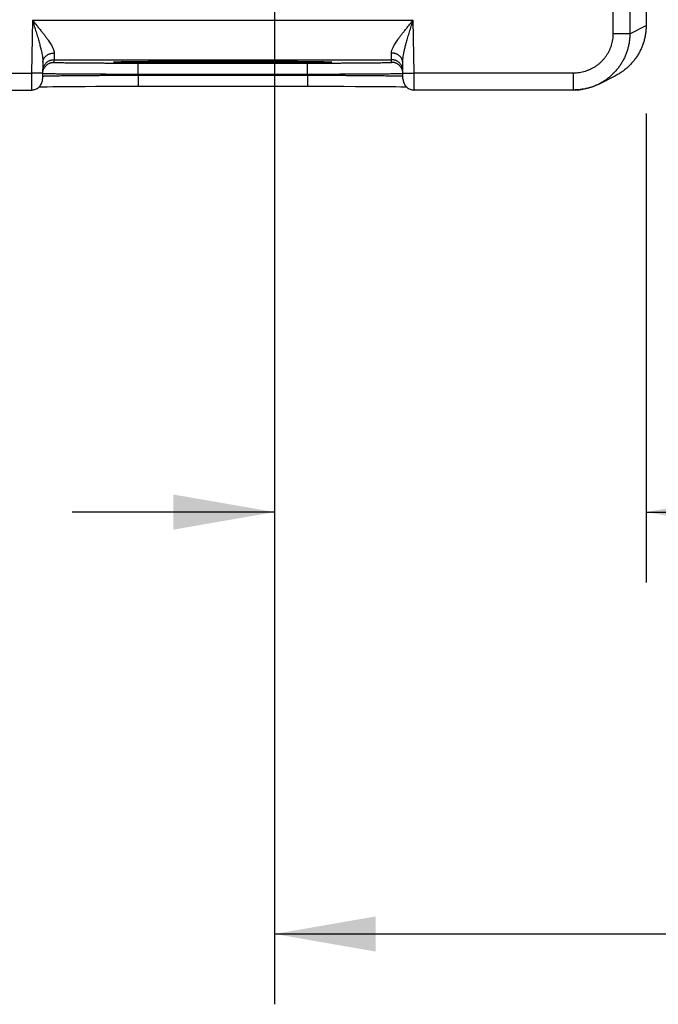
# Model space of a CAD drawing. Header units: inches. Extents: x 0 to 34, y 0 to 22.
# Tile 60 of 81: x 23.5 to 24.6, y 13.7 to 15.4. Entities that reach past the tile are written whole.
import ezdxf

# ---------------------------------------------------------------- set-up
doc = ezdxf.new("R2010")
doc.units = ezdxf.units.IN
doc.header["$LTSCALE"] = 1.87
doc.header["$MEASUREMENT"] = 0
doc.layers.get('0').update_dxf_attribs({"linetype": 'CONTINUOUS'})
doc.layers.add('DIMENSIONS', color=7, linetype='CONTINUOUS')
doc.styles.get("Standard").update_dxf_attribs({"font": 'txt', "width": 0.8})
doc.dimstyles.new('DIMSTYLE_1', dxfattribs={"dimtxt": 0.125, "dimasz": 0.18, "dimexe": 0.18, "dimexo": 0.0625, "dimgap": 0.09, "dimtad": 0, "dimtih": 1, "dimtoh": 1, "dimdec": 3, "dimzin": 4, "dimdsep": 46, "dimtxsty": 'STANDARD', "dimblk": '_FILLED', "dimblk1": '_FILLED', "dimblk2": '_FILLED', "dimcen": 0.09, "dimadec": 0, "dimazin": 0, "dimtp": 0.01, "dimtm": 0.01, "dimtfac": 1, "dimtdec": 3, "dimtofl": 0, "dimtmove": 0, "dimatfit": 3, "dimldrblk": '_FILLED', "dimfxl": 1, "dimtolj": 1, "dimtzin": 4, "dimarcsym": 0})

# ---------------------------------------------------------------- blocks, each defined once
blk = doc.blocks.new('_FILLED')
at = {"color": 0, "linetype": 'BYBLOCK'}
blk.add_solid([(0, 0), (-1, 0.1736), (-1, -0.1736)], dxfattribs=at)
blk = doc.blocks.new('*D6')
at = {"layer": 'DIMENSIONS', "color": 2, "linetype": 'CONTINUOUS'}
for p, q in [((23.9623, 16.1391), (23.9623, 14.446)), ((24.6233, 15.2795), (24.6233, 14.446)), ((23.9623, 14.571), (23.6023, 14.571)), ((24.6233, 14.571), (25.1149, 14.571))]:
    blk.add_line(p, q, dxfattribs=at)
at = {"layer": 'DIMENSIONS', "color": 2, "linetype": 'CONTINUOUS', "xscale": 0.18, "yscale": 0.18, "zscale": 0.18}
blk.add_blockref('_FILLED', (23.9623, 14.571), dxfattribs=at)
at = {"layer": 'DIMENSIONS', "color": 2, "linetype": 'CONTINUOUS', "xscale": 0.18, "yscale": 0.18, "zscale": 0.18, "rotation": 180}
blk.add_blockref('_FILLED', (24.6233, 14.571), dxfattribs=at)
at = {"layer": 'DIMENSIONS', "color": 2, "linetype": 'CONTINUOUS', "width": 0.8}
for s, p in [('.661', (25.1774, 14.5085)), ('[', (25.7024, 14.5085)), ('16.79', (25.8024, 14.5085)), (']', (26.3024, 14.5085))]:
    blk.add_text(s, height=0.125, dxfattribs=at).set_placement(p)
blk = doc.blocks.new('*D7')
at = {"layer": 'DIMENSIONS', "color": 2, "linetype": 'CONTINUOUS'}
for p, q in [((23.0323, 16.1391), (23.0323, 13.696)), ((23.9623, 16.1391), (23.9623, 13.696)), ((23.0323, 13.821), (22.6723, 13.821)), ((23.9623, 13.821), (24.6586, 13.821))]:
    blk.add_line(p, q, dxfattribs=at)
at = {"layer": 'DIMENSIONS', "color": 2, "linetype": 'CONTINUOUS', "xscale": 0.18, "yscale": 0.18, "zscale": 0.18}
blk.add_blockref('_FILLED', (23.0323, 13.821), dxfattribs=at)
at = {"layer": 'DIMENSIONS', "color": 2, "linetype": 'CONTINUOUS', "xscale": 0.18, "yscale": 0.18, "zscale": 0.18, "rotation": 180}
blk.add_blockref('_FILLED', (23.9623, 13.821), dxfattribs=at)
at = {"layer": 'DIMENSIONS', "color": 2, "linetype": 'CONTINUOUS', "width": 0.8}
for s, p in [('7x ', (24.7211, 13.7585)), ('.930', (25.0211, 13.7585)), ('[', (25.5461, 13.7585)), ('23.62', (25.6461, 13.7585)), (']', (26.1461, 13.7585))]:
    blk.add_text(s, height=0.125, dxfattribs=at).set_placement(p)
blk = doc.blocks.new('*D9')
at = {"layer": 'DIMENSIONS', "color": 2, "linetype": 'CONTINUOUS'}
for p, q in [((25.3733, 16.2016), (25.3733, 16.5616)), ((24.0248, 16.2016), (25.4983, 16.2016)), ((24.677, 15.3213), (25.4983, 15.3213)), ((25.3733, 15.3213), (25.3733, 14.9613))]:
    blk.add_line(p, q, dxfattribs=at)
at = {"layer": 'DIMENSIONS', "color": 2, "linetype": 'CONTINUOUS', "xscale": 0.18, "yscale": 0.18, "zscale": 0.18}
for p, rotation in [((25.3733, 16.2016), 270), ((25.3733, 15.3213), 90)]:
    blk.add_blockref('_FILLED', p, dxfattribs=dict(at, rotation=rotation))
at = {"layer": 'DIMENSIONS', "color": 2, "linetype": 'CONTINUOUS', "width": 0.8}
for s, p in [('[', (25.2858, 15.692)), (']', (25.8858, 15.692)), ('.880', (24.7608, 15.692)), ('22.36', (25.3858, 15.692))]:
    blk.add_text(s, height=0.125, dxfattribs=at).set_placement(p)
blk = doc.blocks.new('*D10')
at = {"layer": 'DIMENSIONS', "color": 2, "linetype": 'CONTINUOUS'}
for p, q in [((23.9368, 17.3566), (26.2483, 17.3566)), ((26.1233, 17.3566), (26.1233, 16.6606)), ((26.1233, 15.3213), (26.1233, 16.4106)), ((24.6693, 15.3213), (26.2483, 15.3213))]:
    blk.add_line(p, q, dxfattribs=at)
at = {"layer": 'DIMENSIONS', "color": 2, "linetype": 'CONTINUOUS', "xscale": 0.18, "yscale": 0.18, "zscale": 0.18}
for p, rotation in [((26.1233, 17.3566), 90), ((26.1233, 15.3213), 270)]:
    blk.add_blockref('_FILLED', p, dxfattribs=dict(at, rotation=rotation))
at = {"layer": 'DIMENSIONS', "color": 2, "linetype": 'CONTINUOUS', "width": 0.8}
for s, p in [('2.035', (25.5108, 16.4731)), ('[', (26.1358, 16.4731)), ('51.7', (26.2358, 16.4731)), (']', (26.6358, 16.4731))]:
    blk.add_text(s, height=0.125, dxfattribs=at).set_placement(p)

msp = doc.modelspace()

# ---------------------------------------------------------------- linework, layer by layer
at = {"color": 7, "linetype": 'CONTINUOUS'}
for p, q in [((24.5643, 18.6898), (24.5643, 15.4213)), ((24.5943, 18.6898), (24.5943, 15.4213)), ((24.6233, 18.6753), (24.6233, 15.4358)), ((23.5316, 15.4452), (23.53, 15.3513)), ((23.5316, 15.4452), (24.209, 15.4452)), ((24.2106, 15.3513), (24.209, 15.4452)), ((24.5943, 15.4213), (24.5643, 15.4213)), ((24.5943, 15.4213), (24.6233, 15.4358)), ((23.5503, 15.3707), (23.5498, 15.341)), ((23.57, 15.3752), (24.1705, 15.3752)), ((23.57, 15.3752), (23.57, 15.3705)), ((23.679, 15.3713), (23.6792, 15.3713)), ((23.6792, 15.3713), (23.6795, 15.3713)), ((23.6795, 15.3713), (23.6799, 15.3714)), ((23.6799, 15.3714), (23.6803, 15.3714)), ((23.6803, 15.3714), (23.681, 15.3714)), ((23.681, 15.3714), (23.6819, 15.3715)), ((23.6819, 15.3715), (23.683, 15.3715)), ((23.683, 15.3715), (23.6847, 15.3716)), ((23.6847, 15.3716), (23.6875, 15.3716)), ((23.6875, 15.3716), (23.6921, 15.3717)), ((23.6921, 15.3717), (23.698, 15.3718)), ((23.698, 15.3718), (23.7055, 15.372)), ((23.7055, 15.372), (23.7145, 15.3721)), ((23.7145, 15.3721), (23.7255, 15.3722)), ((23.7199, 15.3692), (24.0207, 15.3692)), ((23.7199, 15.3496), (23.7199, 15.3692)), ((23.7255, 15.3722), (23.7388, 15.3723)), ((23.7388, 15.3723), (23.7552, 15.3724)), ((23.7552, 15.3724), (23.7723, 15.3725)), ((23.7723, 15.3725), (23.7928, 15.3726)), ((23.7928, 15.3726), (23.8117, 15.3727)), ((23.8117, 15.3727), (23.8331, 15.3727)), ((23.8331, 15.3727), (23.8574, 15.3728)), ((23.8574, 15.3728), (23.8796, 15.3728)), ((23.8796, 15.3728), (23.9057, 15.3727)), ((23.9057, 15.3727), (23.9273, 15.3727)), ((23.9273, 15.3727), (23.9457, 15.3726)), ((23.9457, 15.3726), (23.9659, 15.3725)), ((23.9659, 15.3725), (23.9824, 15.3725)), ((23.9824, 15.3725), (23.999, 15.3723)), ((23.999, 15.3723), (24.0128, 15.3722)), ((24.0128, 15.3722), (24.0242, 15.3721)), ((24.0207, 15.3496), (24.0207, 15.3692)), ((24.0242, 15.3721), (24.0337, 15.372)), ((24.0337, 15.372), (24.0415, 15.3719)), ((24.0415, 15.3719), (24.0478, 15.3717)), ((24.0478, 15.3717), (24.0527, 15.3716)), ((24.0527, 15.3716), (24.0557, 15.3716)), ((24.0557, 15.3716), (24.0574, 15.3715)), ((24.0574, 15.3715), (24.0588, 15.3715)), ((24.0588, 15.3715), (24.0599, 15.3714)), ((24.0599, 15.3714), (24.0604, 15.3714)), ((24.0604, 15.3714), (24.0609, 15.3714)), ((24.0609, 15.3714), (24.0612, 15.3713)), ((24.1706, 15.3705), (24.1705, 15.3752)), ((24.1908, 15.341), (24.1903, 15.3707)), ((23.2806, 15.3513), (23.53, 15.3513)), ((23.55, 15.351), (23.53, 15.3513)), ((24.1906, 15.351), (24.2106, 15.3513)), ((24.4943, 15.3513), (24.2106, 15.3513)), ((24.4943, 15.3213), (24.4943, 15.3513)), ((23.7199, 15.3496), (24.0207, 15.3496)), ((23.7199, 15.3477), (23.7199, 15.3496)), ((23.7199, 15.3477), (24.0207, 15.3477)), ((23.7199, 15.3477), (23.7199, 15.328)), ((24.0207, 15.3477), (24.0207, 15.3496)), ((24.0207, 15.3477), (24.0207, 15.328)), ((24.539, 15.3319), (24.568, 15.3464)), ((23.2808, 15.3213), (23.5298, 15.3213)), ((23.5437, 15.327), (23.5499, 15.3271)), ((23.5499, 15.3271), (23.5579, 15.3272)), ((23.5579, 15.3272), (23.5682, 15.3273)), ((23.5682, 15.3273), (23.579, 15.3275)), ((23.579, 15.3275), (23.5924, 15.3276)), ((23.5924, 15.3276), (23.6093, 15.3277)), ((23.6093, 15.3277), (23.6256, 15.3278)), ((23.6256, 15.3278), (23.6446, 15.3279)), ((23.6446, 15.3279), (23.6664, 15.3279)), ((23.6664, 15.3279), (23.685, 15.328)), ((23.685, 15.328), (23.7055, 15.328)), ((23.7055, 15.328), (24.0207, 15.328)), ((24.0207, 15.328), (24.0444, 15.328)), ((24.0444, 15.328), (24.0661, 15.328)), ((24.0661, 15.328), (24.0854, 15.3279)), ((24.0854, 15.3279), (24.1066, 15.3278)), ((24.1066, 15.3278), (24.1247, 15.3277)), ((24.1247, 15.3277), (24.1403, 15.3276)), ((24.1403, 15.3276), (24.1536, 15.3275)), ((24.1536, 15.3275), (24.167, 15.3274)), ((24.167, 15.3274), (24.1779, 15.3273)), ((24.1779, 15.3273), (24.1867, 15.3271)), ((24.1867, 15.3271), (24.1936, 15.327)), ((24.1936, 15.327), (24.1969, 15.327)), ((24.4943, 15.3213), (24.2108, 15.3213)), ((24.4943, 15.3213), (24.4994, 15.3215))]:
    msp.add_line(p, q, dxfattribs=at)
for points in [[(23.6788, 15.3713), (23.6788, 15.3713), (23.6789, 15.3713), (23.6789, 15.3713), (23.679, 15.3713)], [(24.0612, 15.3713), (24.0615, 15.3713), (24.0616, 15.3713), (24.0617, 15.3713), (24.0617, 15.3713), (24.0618, 15.3713), (24.0618, 15.3713)], [(23.5298, 15.3213), (23.5306, 15.3213), (23.5323, 15.3215), (23.534, 15.3218), (23.5356, 15.3222), (23.5372, 15.3227), (23.5387, 15.3234), (23.5402, 15.3242), (23.5416, 15.3252), (23.5429, 15.3262), (23.5441, 15.3274), (23.5452, 15.3286), (23.5462, 15.3299), (23.5471, 15.3314), (23.5479, 15.3329), (23.5486, 15.3344), (23.5491, 15.336), (23.5495, 15.3376), (23.5497, 15.3393), (23.5498, 15.341)], [(24.1908, 15.341), (24.1909, 15.3393), (24.1911, 15.3376), (24.1915, 15.336), (24.192, 15.3344), (24.1927, 15.3329), (24.1934, 15.3314), (24.1943, 15.3299), (24.1953, 15.3286), (24.1965, 15.3274), (24.1977, 15.3262), (24.199, 15.3252), (24.2004, 15.3242), (24.2019, 15.3234), (24.2034, 15.3227), (24.205, 15.3222), (24.2066, 15.3218), (24.2083, 15.3215), (24.2099, 15.3213), (24.2108, 15.3213)], [(24.4994, 15.3215), (24.505, 15.3219), (24.5106, 15.3227), (24.5162, 15.3237), (24.5217, 15.3251), (24.5271, 15.3268), (24.5323, 15.3288), (24.5375, 15.3311), (24.539, 15.3319)]]:
    msp.add_lwpolyline(points, dxfattribs=at)
for points, knots in [([(23.5316, 15.4452), (23.5327, 15.4417), (23.5349, 15.4348), (23.5381, 15.4247), (23.541, 15.4153), (23.5435, 15.4067), (23.5455, 15.399), (23.5472, 15.3924), (23.5485, 15.3867), (23.5494, 15.3817), (23.55, 15.3775), (23.5503, 15.3739), (23.5503, 15.3717), (23.5503, 15.3707)], [0, 0, 0, 0, 0.143236, 0.281678, 0.411267, 0.528389, 0.630997, 0.719317, 0.794977, 0.859567, 0.914463, 0.960889, 1, 1, 1, 1]), ([(23.5316, 15.4452), (23.5332, 15.4433), (23.5363, 15.4396), (23.5409, 15.4341), (23.5453, 15.4287), (23.5494, 15.4236), (23.5531, 15.4188), (23.5565, 15.4143), (23.5595, 15.4102), (23.562, 15.4065), (23.5642, 15.4031), (23.566, 15.4), (23.5674, 15.3972), (23.5686, 15.3947), (23.5694, 15.3925), (23.5699, 15.3905), (23.5703, 15.3887), (23.5703, 15.3875), (23.5703, 15.387)], [0, 0, 0, 0, 0.104202, 0.20633, 0.304731, 0.39777, 0.484268, 0.563518, 0.635235, 0.699433, 0.756396, 0.806575, 0.850533, 0.888898, 0.922341, 0.951529, 0.977172, 1, 1, 1, 1]), ([(24.1703, 15.387), (24.1702, 15.3875), (24.1703, 15.3887), (24.1706, 15.3905), (24.1712, 15.3925), (24.172, 15.3947), (24.1731, 15.3972), (24.1746, 15.4), (24.1764, 15.4031), (24.1785, 15.4065), (24.1811, 15.4102), (24.1841, 15.4143), (24.1874, 15.4188), (24.1912, 15.4236), (24.1953, 15.4287), (24.1997, 15.4341), (24.2043, 15.4396), (24.2074, 15.4433), (24.209, 15.4452)], [0, 0, 0, 0, 0.022828, 0.048471, 0.077659, 0.111102, 0.149467, 0.193425, 0.243603, 0.300567, 0.364765, 0.436482, 0.515732, 0.60223, 0.695269, 0.79367, 0.895798, 1, 1, 1, 1]), ([(24.1903, 15.3707), (24.1902, 15.3717), (24.1903, 15.3739), (24.1906, 15.3775), (24.1912, 15.3817), (24.1921, 15.3867), (24.1934, 15.3924), (24.195, 15.399), (24.1971, 15.4067), (24.1996, 15.4153), (24.2025, 15.4247), (24.2057, 15.4348), (24.2078, 15.4417), (24.209, 15.4452)], [0, 0, 0, 0, 0.039112, 0.085537, 0.140434, 0.205025, 0.280685, 0.369006, 0.471614, 0.588736, 0.718324, 0.856765, 1, 1, 1, 1]), ([(24.5643, 15.4213), (24.5643, 15.4196), (24.5642, 15.4161), (24.5636, 15.4109), (24.5626, 15.4058), (24.5613, 15.4007), (24.5596, 15.3958), (24.5575, 15.391), (24.555, 15.3863), (24.5522, 15.3819), (24.5491, 15.3777), (24.5457, 15.3737), (24.542, 15.37), (24.538, 15.3665), (24.5338, 15.3634), (24.5293, 15.3606), (24.5247, 15.3582), (24.5199, 15.3561), (24.5149, 15.3544), (24.5098, 15.353), (24.5047, 15.352), (24.4995, 15.3514), (24.496, 15.3513), (24.4943, 15.3513)], [0, 0, 0, 0, 0.047215, 0.094688, 0.142325, 0.19004, 0.237749, 0.285414, 0.333069, 0.380749, 0.428442, 0.476129, 0.523812, 0.571501, 0.619198, 0.666882, 0.714546, 0.762219, 0.809934, 0.857654, 0.905296, 0.952776, 1, 1, 1, 1]), ([(24.5943, 15.4213), (24.5943, 15.4191), (24.5942, 15.4145), (24.5935, 15.4077), (24.5923, 15.401), (24.5907, 15.3943), (24.5886, 15.3878), (24.5861, 15.3814), (24.5832, 15.3753), (24.5798, 15.3693), (24.5761, 15.3636), (24.5719, 15.3582), (24.5674, 15.353), (24.5626, 15.3482), (24.5575, 15.3437), (24.552, 15.3396), (24.5463, 15.3358), (24.5419, 15.3334), (24.5395, 15.3321), (24.539, 15.3319)], [0, 0, 0, 0, 0.061707, 0.12343, 0.185152, 0.246872, 0.308589, 0.370302, 0.432003, 0.493685, 0.555347, 0.616993, 0.678625, 0.74025, 0.801873, 0.863501, 0.925145, 0.986814, 1, 1, 1, 1]), ([(24.6233, 15.4358), (24.6233, 15.4335), (24.6231, 15.429), (24.6224, 15.4222), (24.6213, 15.4155), (24.6197, 15.4088), (24.6176, 15.4023), (24.6151, 15.3959), (24.6121, 15.3898), (24.6088, 15.3838), (24.605, 15.3781), (24.6009, 15.3726), (24.5964, 15.3675), (24.5916, 15.3626), (24.5864, 15.3582), (24.581, 15.354), (24.5753, 15.3503), (24.5709, 15.3478), (24.5684, 15.3466), (24.568, 15.3464)], [0, 0, 0, 0, 0.061478, 0.123143, 0.184787, 0.246539, 0.308285, 0.37, 0.431763, 0.493457, 0.555209, 0.616958, 0.678671, 0.740446, 0.802145, 0.863848, 0.925567, 0.987249, 1, 1, 1, 1]), ([(23.5503, 15.3707), (23.5503, 15.3713), (23.5504, 15.3723), (23.5507, 15.3739), (23.5512, 15.3755), (23.5519, 15.377), (23.5527, 15.3785), (23.5538, 15.3799), (23.5549, 15.3811), (23.5563, 15.3823), (23.5577, 15.3834), (23.5593, 15.3843), (23.561, 15.3852), (23.5627, 15.3858), (23.5646, 15.3864), (23.5664, 15.3867), (23.5684, 15.387), (23.5697, 15.387), (23.5703, 15.387)], [0, 0, 0, 0, 0.056705, 0.113647, 0.171051, 0.22912, 0.288025, 0.347899, 0.408834, 0.470877, 0.534032, 0.598263, 0.663495, 0.729621, 0.796503, 0.863981, 0.931877, 1, 1, 1, 1]), ([(23.5703, 15.387), (23.5703, 15.3861), (23.5703, 15.3844), (23.5702, 15.3821), (23.5702, 15.3801), (23.5701, 15.3784), (23.5701, 15.3771), (23.5701, 15.3762), (23.5701, 15.3756), (23.57, 15.3753), (23.57, 15.3752)], [0, 0, 0, 0, 0.226044, 0.424944, 0.59563, 0.737211, 0.848939, 0.930226, 0.98066, 1, 1, 1, 1]), ([(24.1903, 15.3707), (24.1902, 15.3713), (24.1902, 15.3723), (24.1899, 15.3739), (24.1894, 15.3755), (24.1887, 15.377), (24.1878, 15.3785), (24.1868, 15.3799), (24.1856, 15.3811), (24.1843, 15.3823), (24.1829, 15.3834), (24.1813, 15.3843), (24.1796, 15.3852), (24.1778, 15.3858), (24.176, 15.3864), (24.1741, 15.3867), (24.1722, 15.387), (24.1709, 15.387), (24.1703, 15.387)], [0, 0, 0, 0, 0.056706, 0.113649, 0.171054, 0.229123, 0.288029, 0.347903, 0.408838, 0.470881, 0.534036, 0.598267, 0.663499, 0.729624, 0.796505, 0.863983, 0.931878, 1, 1, 1, 1]), ([(24.1705, 15.3752), (24.1705, 15.3753), (24.1705, 15.3756), (24.1705, 15.3762), (24.1705, 15.3771), (24.1705, 15.3784), (24.1704, 15.3801), (24.1704, 15.3821), (24.1703, 15.3844), (24.1703, 15.3861), (24.1703, 15.387)], [0, 0, 0, 0, 0.019339, 0.06977, 0.151053, 0.262779, 0.404359, 0.575049, 0.773955, 1, 1, 1, 1]), ([(23.5501, 15.3556), (23.5501, 15.3562), (23.5501, 15.3575), (23.5505, 15.3594), (23.551, 15.3613), (23.5516, 15.3631), (23.5525, 15.3649), (23.5535, 15.3665), (23.5547, 15.3681), (23.556, 15.3695), (23.5575, 15.3708), (23.559, 15.3719), (23.5607, 15.3729), (23.5625, 15.3738), (23.5643, 15.3744), (23.5662, 15.3749), (23.5681, 15.3752), (23.5694, 15.3752), (23.57, 15.3752)], [0, 0, 0, 0, 0.062499, 0.124998, 0.187497, 0.249996, 0.312495, 0.374995, 0.437494, 0.499994, 0.562494, 0.624995, 0.687495, 0.749996, 0.812497, 0.874998, 0.937499, 1, 1, 1, 1]), ([(23.5506, 15.3554), (23.5507, 15.3558), (23.551, 15.3568), (23.5516, 15.3584), (23.5524, 15.3602), (23.5534, 15.3618), (23.5546, 15.3634), (23.5559, 15.3648), (23.5574, 15.3661), (23.5589, 15.3673), (23.5606, 15.3683), (23.5624, 15.3691), (23.5642, 15.3697), (23.5661, 15.3702), (23.568, 15.3705), (23.5693, 15.3705), (23.57, 15.3705)], [0, 0, 0, 0, 0.046657, 0.119989, 0.193322, 0.266656, 0.339989, 0.413323, 0.486657, 0.559991, 0.633325, 0.70666, 0.779995, 0.85333, 0.926665, 1, 1, 1, 1]), ([(23.57, 15.3705), (23.57, 15.3704), (23.5705, 15.3705), (23.5711, 15.3703), (23.5726, 15.3703), (23.5745, 15.3702), (23.5769, 15.3701), (23.5798, 15.3701), (23.5833, 15.37), (23.5873, 15.3699), (23.5917, 15.3699), (23.5966, 15.3698), (23.602, 15.3697), (23.6078, 15.3697), (23.614, 15.3696), (23.6206, 15.3696), (23.6276, 15.3695), (23.6349, 15.3695), (23.6425, 15.3694), (23.6504, 15.3694), (23.6585, 15.3693), (23.6669, 15.3693), (23.6754, 15.3693), (23.6842, 15.3693), (23.693, 15.3692), (23.702, 15.3692), (23.7109, 15.3692), (23.7169, 15.3692), (23.7199, 15.3692)], [0, 0, 0, 0, 0.001865, 0.007284, 0.01632, 0.028967, 0.045178, 0.064885, 0.088001, 0.114439, 0.144122, 0.176948, 0.212787, 0.251505, 0.292956, 0.33699, 0.383458, 0.432189, 0.482989, 0.535662, 0.590025, 0.645902, 0.703114, 0.761424, 0.820553, 0.88022, 0.940135, 1, 1, 1, 1]), ([(23.8703, 15.3694), (23.8665, 15.3694), (23.859, 15.3694), (23.8478, 15.3694), (23.8367, 15.3694), (23.8256, 15.3694), (23.8148, 15.3695), (23.8041, 15.3695), (23.7936, 15.3695), (23.7834, 15.3696), (23.7735, 15.3696), (23.7639, 15.3697), (23.7547, 15.3697), (23.7459, 15.3698), (23.7375, 15.3698), (23.7295, 15.3699), (23.722, 15.37), (23.7151, 15.3701), (23.7086, 15.3701), (23.7027, 15.3702), (23.6974, 15.3703), (23.6926, 15.3704), (23.6885, 15.3705), (23.6849, 15.3706), (23.682, 15.3707), (23.6798, 15.3708), (23.678, 15.3709), (23.6773, 15.3709), (23.6764, 15.3711), (23.6773, 15.3712), (23.6778, 15.3713), (23.6785, 15.3713), (23.6788, 15.3713)], [0, 0, 0, 0, 0.057424, 0.114739, 0.171684, 0.228023, 0.283582, 0.338182, 0.391633, 0.44375, 0.494358, 0.543289, 0.590375, 0.635459, 0.678388, 0.719019, 0.757217, 0.79285, 0.825801, 0.855962, 0.883225, 0.907504, 0.928717, 0.946789, 0.961662, 0.973289, 0.981626, 0.986656, 0.988401, 0.990148, 0.99518, 1, 1, 1, 1]), ([(23.6788, 15.3713), (23.679, 15.3713), (23.6801, 15.3714), (23.682, 15.3715), (23.6849, 15.3716), (23.6885, 15.3717), (23.6926, 15.3717), (23.6974, 15.3718), (23.7027, 15.3719), (23.7086, 15.372), (23.7151, 15.3721), (23.722, 15.3722), (23.7295, 15.3722), (23.7375, 15.3723), (23.7459, 15.3724), (23.7528, 15.3724), (23.757, 15.3724), (23.7582, 15.3725)], [0, 0, 0, 0, 0.008684, 0.037385, 0.074099, 0.118705, 0.171066, 0.230994, 0.298286, 0.372729, 0.45406, 0.542008, 0.636286, 0.736568, 0.84252, 0.953792, 1, 1, 1, 1]), ([(23.7582, 15.3725), (23.7601, 15.3725), (23.7651, 15.3725), (23.7735, 15.3725), (23.7834, 15.3726), (23.7936, 15.3726), (23.8041, 15.3727), (23.8148, 15.3727), (23.8256, 15.3727), (23.8367, 15.3727), (23.8478, 15.3728), (23.8573, 15.3728), (23.8631, 15.3728), (23.8652, 15.3728)], [0, 0, 0, 0, 0.05198, 0.141652, 0.234399, 0.32991, 0.427867, 0.527929, 0.629745, 0.732996, 0.837357, 0.942387, 1, 1, 1, 1]), ([(23.8703, 15.3728), (23.874, 15.3728), (23.88, 15.3728), (23.886, 15.3728), (23.8882, 15.3728)], [0, 0, 0, 0, 0.626981, 1, 1, 1, 1]), ([(24.0618, 15.3713), (24.0621, 15.3713), (24.0627, 15.3713), (24.0633, 15.3712), (24.0642, 15.3711), (24.0633, 15.3709), (24.0626, 15.3709), (24.0608, 15.3708), (24.0586, 15.3707), (24.0556, 15.3706), (24.0521, 15.3705), (24.048, 15.3704), (24.0432, 15.3703), (24.0379, 15.3702), (24.032, 15.3701), (24.0255, 15.3701), (24.0185, 15.37), (24.0111, 15.3699), (24.0031, 15.3698), (23.9947, 15.3698), (23.9859, 15.3697), (23.9767, 15.3697), (23.9671, 15.3696), (23.9572, 15.3696), (23.947, 15.3695), (23.9365, 15.3695), (23.9258, 15.3695), (23.9149, 15.3694), (23.9039, 15.3694), (23.8927, 15.3694), (23.8815, 15.3694), (23.874, 15.3694), (23.8703, 15.3694)], [0, 0, 0, 0, 0.004827, 0.009857, 0.011602, 0.013349, 0.018381, 0.02672, 0.038348, 0.053223, 0.071296, 0.092511, 0.116792, 0.144056, 0.174218, 0.207171, 0.242804, 0.281002, 0.321633, 0.364562, 0.409645, 0.456731, 0.50566, 0.556267, 0.608383, 0.661834, 0.716433, 0.771989, 0.828328, 0.885272, 0.942582, 1, 1, 1, 1]), ([(23.8882, 15.3728), (23.8898, 15.3728), (23.895, 15.3728), (23.9039, 15.3727), (23.9149, 15.3727), (23.9258, 15.3727), (23.9365, 15.3727), (23.947, 15.3726), (23.9572, 15.3726), (23.9671, 15.3725), (23.9754, 15.3725), (23.9805, 15.3725), (23.9824, 15.3725)], [0, 0, 0, 0, 0.048208, 0.166792, 0.284113, 0.399807, 0.513508, 0.624814, 0.733343, 0.838729, 0.940623, 1, 1, 1, 1]), ([(23.9824, 15.3725), (23.9836, 15.3724), (23.9877, 15.3724), (23.9947, 15.3724), (24.0031, 15.3723), (24.0111, 15.3722), (24.0185, 15.3722), (24.0255, 15.3721), (24.032, 15.372), (24.0379, 15.3719), (24.0432, 15.3718), (24.048, 15.3717), (24.0521, 15.3717), (24.0556, 15.3716), (24.0586, 15.3715), (24.0605, 15.3714), (24.0615, 15.3713), (24.0618, 15.3713)], [0, 0, 0, 0, 0.045857, 0.157177, 0.263176, 0.363499, 0.457816, 0.5458, 0.627161, 0.701632, 0.768951, 0.828898, 0.881278, 0.9259, 0.962624, 0.991332, 1, 1, 1, 1]), ([(24.0207, 15.3692), (24.0236, 15.3692), (24.0296, 15.3692), (24.0386, 15.3692), (24.0475, 15.3692), (24.0564, 15.3693), (24.0651, 15.3693), (24.0737, 15.3693), (24.0821, 15.3693), (24.0902, 15.3694), (24.0981, 15.3694), (24.1057, 15.3695), (24.113, 15.3695), (24.12, 15.3696), (24.1266, 15.3696), (24.1328, 15.3697), (24.1386, 15.3697), (24.1439, 15.3698), (24.1489, 15.3699), (24.1533, 15.3699), (24.1573, 15.37), (24.1607, 15.3701), (24.1637, 15.3701), (24.1661, 15.3702), (24.168, 15.3703), (24.1694, 15.3703), (24.17, 15.3705), (24.1706, 15.3704), (24.1706, 15.3705)], [0, 0, 0, 0, 0.059863, 0.119773, 0.179435, 0.238559, 0.296863, 0.354073, 0.40995, 0.464314, 0.516989, 0.567789, 0.616521, 0.66299, 0.707025, 0.748478, 0.787197, 0.823037, 0.855864, 0.885548, 0.911988, 0.935105, 0.954815, 0.971028, 0.983677, 0.992716, 0.998135, 1, 1, 1, 1]), ([(24.1905, 15.3556), (24.1905, 15.3562), (24.1904, 15.3575), (24.1901, 15.3594), (24.1896, 15.3613), (24.1889, 15.3631), (24.1881, 15.3649), (24.1871, 15.3665), (24.1859, 15.3681), (24.1846, 15.3695), (24.1831, 15.3708), (24.1815, 15.3719), (24.1799, 15.3729), (24.1781, 15.3738), (24.1763, 15.3744), (24.1744, 15.3749), (24.1725, 15.3752), (24.1712, 15.3752), (24.1705, 15.3752)], [0, 0, 0, 0, 0.062499, 0.124998, 0.187497, 0.249996, 0.312495, 0.374995, 0.437494, 0.499994, 0.562494, 0.624995, 0.687495, 0.749996, 0.812497, 0.874998, 0.937499, 1, 1, 1, 1]), ([(24.19, 15.3554), (24.1899, 15.3558), (24.1896, 15.3568), (24.189, 15.3584), (24.1882, 15.3602), (24.1871, 15.3618), (24.186, 15.3634), (24.1846, 15.3648), (24.1832, 15.3661), (24.1816, 15.3673), (24.18, 15.3683), (24.1782, 15.3691), (24.1764, 15.3697), (24.1745, 15.3702), (24.1725, 15.3705), (24.1713, 15.3705), (24.1706, 15.3705)], [0, 0, 0, 0, 0.046657, 0.119989, 0.193322, 0.266656, 0.339989, 0.413323, 0.486657, 0.559991, 0.633325, 0.70666, 0.779995, 0.85333, 0.926665, 1, 1, 1, 1]), ([(23.53, 15.3513), (23.53, 15.3504), (23.53, 15.3485), (23.5299, 15.3458), (23.5299, 15.3431), (23.5299, 15.3404), (23.5299, 15.3379), (23.5299, 15.3355), (23.5299, 15.3332), (23.5299, 15.3311), (23.5298, 15.3291), (23.5298, 15.3273), (23.5298, 15.3258), (23.5298, 15.3245), (23.5298, 15.3233), (23.5298, 15.3225), (23.5298, 15.3218), (23.5298, 15.3216), (23.5298, 15.3213), (23.5298, 15.3213)], [0, 0, 0, 0, 0.09298, 0.185147, 0.275713, 0.3639, 0.448948, 0.530112, 0.606694, 0.678037, 0.743519, 0.80257, 0.854676, 0.89938, 0.936302, 0.965141, 0.98567, 0.997727, 1, 1, 1, 1]), ([(23.55, 15.351), (23.55, 15.3516), (23.5501, 15.3529), (23.5503, 15.3543), (23.5505, 15.3552), (23.5506, 15.3554)], [0, 0, 0, 0, 0.41218, 0.843207, 1, 1, 1, 1]), ([(23.5503, 15.3508), (23.5507, 15.3509), (23.5513, 15.3507), (23.553, 15.3507), (23.5551, 15.3506), (23.5579, 15.3506), (23.5612, 15.3505), (23.5651, 15.3505), (23.5696, 15.3504), (23.5747, 15.3503), (23.5802, 15.3503), (23.5863, 15.3502), (23.5929, 15.3502), (23.5999, 15.3501), (23.6073, 15.35), (23.6152, 15.35), (23.6235, 15.3499), (23.6321, 15.3499), (23.641, 15.3498), (23.6502, 15.3498), (23.6597, 15.3498), (23.6694, 15.3497), (23.6793, 15.3497), (23.6893, 15.3497), (23.6994, 15.3496), (23.7097, 15.3496), (23.7165, 15.3496), (23.7199, 15.3496)], [0, 0, 0, 0, 0.00549, 0.014609, 0.027322, 0.043584, 0.063336, 0.086505, 0.113004, 0.14273, 0.175571, 0.211411, 0.250121, 0.291563, 0.335589, 0.382037, 0.430743, 0.481534, 0.53423, 0.588639, 0.644558, 0.701777, 0.760089, 0.819284, 0.87915, 0.939466, 1, 1, 1, 1]), ([(24.0207, 15.3496), (24.0241, 15.3496), (24.0309, 15.3496), (24.0411, 15.3496), (24.0513, 15.3497), (24.0613, 15.3497), (24.0712, 15.3497), (24.0809, 15.3498), (24.0903, 15.3498), (24.0996, 15.3498), (24.1085, 15.3499), (24.1171, 15.3499), (24.1253, 15.35), (24.1332, 15.35), (24.1407, 15.3501), (24.1477, 15.3502), (24.1543, 15.3502), (24.1603, 15.3503), (24.1659, 15.3503), (24.1709, 15.3504), (24.1754, 15.3505), (24.1794, 15.3505), (24.1827, 15.3506), (24.1855, 15.3506), (24.1876, 15.3507), (24.1892, 15.3507), (24.1899, 15.3509), (24.1903, 15.3508)], [0, 0, 0, 0, 0.060532, 0.120843, 0.180702, 0.239888, 0.298191, 0.355402, 0.411312, 0.465713, 0.518399, 0.569182, 0.617882, 0.664328, 0.708356, 0.749806, 0.788526, 0.824377, 0.857231, 0.886966, 0.913473, 0.936649, 0.956406, 0.972673, 0.985389, 0.994509, 1, 1, 1, 1]), ([(24.1906, 15.351), (24.1906, 15.3516), (24.1905, 15.3529), (24.1903, 15.3543), (24.1901, 15.3552), (24.19, 15.3554)], [0, 0, 0, 0, 0.41218, 0.843207, 1, 1, 1, 1]), ([(24.2108, 15.3213), (24.2108, 15.3213), (24.2108, 15.3216), (24.2108, 15.3218), (24.2108, 15.3225), (24.2108, 15.3233), (24.2108, 15.3245), (24.2107, 15.3258), (24.2107, 15.3274), (24.2107, 15.3291), (24.2107, 15.3311), (24.2107, 15.3332), (24.2107, 15.3355), (24.2107, 15.3379), (24.2107, 15.3405), (24.2106, 15.3431), (24.2106, 15.3458), (24.2106, 15.3486), (24.2106, 15.3504), (24.2106, 15.3513)], [0, 0, 0, 0, 0.002904, 0.015031, 0.035669, 0.06464, 0.101695, 0.146512, 0.198702, 0.257819, 0.323348, 0.394718, 0.471297, 0.552399, 0.637299, 0.725262, 0.815538, 0.90737, 1, 1, 1, 1]), ([(23.5502, 15.3461), (23.5506, 15.346), (23.5512, 15.3462), (23.5529, 15.3462), (23.555, 15.3463), (23.5578, 15.3464), (23.5611, 15.3465), (23.5651, 15.3466), (23.5696, 15.3466), (23.5746, 15.3467), (23.5802, 15.3468), (23.5862, 15.3469), (23.5928, 15.347), (23.5998, 15.347), (23.6073, 15.3471), (23.6151, 15.3472), (23.6234, 15.3472), (23.632, 15.3473), (23.6409, 15.3473), (23.6502, 15.3474), (23.6596, 15.3474), (23.6693, 15.3475), (23.6792, 15.3475), (23.6893, 15.3476), (23.6994, 15.3476), (23.7096, 15.3476), (23.7165, 15.3476), (23.7199, 15.3477)], [0, 0, 0, 0, 0.00551, 0.014643, 0.027369, 0.043642, 0.063401, 0.086573, 0.11307, 0.142794, 0.175635, 0.211472, 0.250178, 0.291613, 0.33563, 0.382072, 0.430773, 0.481559, 0.534247, 0.588646, 0.644559, 0.701779, 0.760097, 0.819297, 0.879162, 0.939473, 1, 1, 1, 1]), ([(24.0207, 15.3477), (24.0241, 15.3476), (24.0309, 15.3476), (24.0412, 15.3476), (24.0513, 15.3476), (24.0613, 15.3475), (24.0712, 15.3475), (24.0809, 15.3474), (24.0904, 15.3474), (24.0996, 15.3473), (24.1085, 15.3473), (24.1172, 15.3472), (24.1254, 15.3472), (24.1333, 15.3471), (24.1407, 15.347), (24.1478, 15.347), (24.1543, 15.3469), (24.1604, 15.3468), (24.166, 15.3467), (24.171, 15.3466), (24.1755, 15.3466), (24.1794, 15.3465), (24.1828, 15.3464), (24.1856, 15.3463), (24.1877, 15.3462), (24.1893, 15.3462), (24.19, 15.346), (24.1904, 15.3461)], [0, 0, 0, 0, 0.060524, 0.120831, 0.180689, 0.239881, 0.298189, 0.3554, 0.411303, 0.465692, 0.518371, 0.569149, 0.617844, 0.664285, 0.708305, 0.749747, 0.788463, 0.824312, 0.857164, 0.886898, 0.913404, 0.936583, 0.956349, 0.972626, 0.985355, 0.994489, 1, 1, 1, 1]), ([(24.539, 15.3319), (24.5374, 15.3311), (24.5337, 15.3294), (24.5278, 15.327), (24.5213, 15.325), (24.5147, 15.3233), (24.5079, 15.3222), (24.5032, 15.3217), (24.5006, 15.3215), (24.5004, 15.3215)], [0, 0, 0, 0, 0.133323, 0.302962, 0.472615, 0.642279, 0.811953, 0.981634, 1, 1, 1, 1])]:
    msp.add_open_spline(points, degree=3, knots=knots, dxfattribs=at)
for points in [[(23.8652, 15.3728), (23.8669, 15.3728), (23.8686, 15.3728), (23.8703, 15.3728)], [(23.55, 15.3509), (23.55, 15.3508), (23.5501, 15.3508), (23.5503, 15.3508)], [(24.1903, 15.3508), (24.1904, 15.3508), (24.1906, 15.3508), (24.1906, 15.3509)], [(23.5499, 15.346), (23.5499, 15.3461), (23.5501, 15.3461), (23.5502, 15.3461)], [(24.1904, 15.3461), (24.1905, 15.3461), (24.1907, 15.3461), (24.1907, 15.346)], [(24.5004, 15.3215), (24.4984, 15.3214), (24.4963, 15.3213), (24.4943, 15.3213)]]:
    msp.add_open_spline(points, degree=3, dxfattribs=at)

# ---------------------------------------------------------------- dimensions: what is measured, and where the dimension line sits
at = {"layer": 'DIMENSIONS', "color": 2, "linetype": 'CONTINUOUS'}
for base, p1, p2, angle, picture, middle in [((26.1233, 17.3566), (24.6693, 15.3213), (23.9368, 17.3566), 90, '*D10', (26.1233, 16.5356)), ((25.3733, 16.2016), (24.677, 15.3213), (24.0248, 16.2016), 90, '*D9', (25.3733, 15.7545)), ((23.9623, 14.571), (24.6233, 15.2795), (23.9623, 16.1391), 180, '*D6', (25.7899, 14.571))]:
    dim = msp.add_linear_dim(base=base, p1=p1, p2=p2, angle=angle, dimstyle='DIMSTYLE_1', dxfattribs=at)
    dim.commit()
    dim.dimension.update_dxf_attribs({"geometry": picture, "text_midpoint": middle, "dimtype": 160})
dim = msp.add_linear_dim(base=(23.0323, 13.821), p1=(23.9623, 16.1391), p2=(23.0323, 16.1391), angle=180, text='7x <>', dimstyle='DIMSTYLE_1', dxfattribs=at)
dim.commit()
dim.dimension.update_dxf_attribs({"geometry": '*D7', "text_midpoint": (25.4836, 13.821), "dimtype": 160})

doc.saveas('drawing.dxf')
